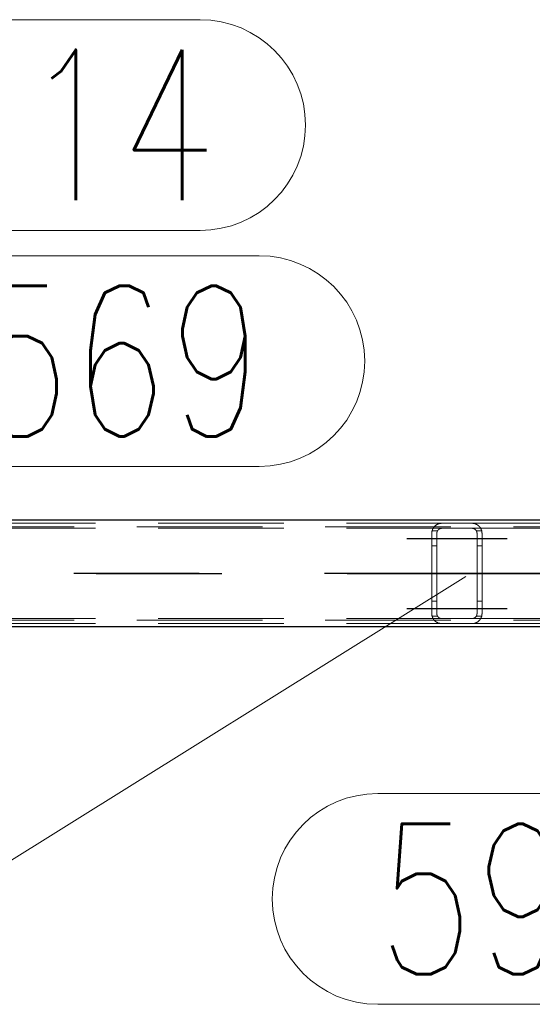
# Model space of a CAD drawing. Header units: millimetres. Extents: x -851 to 2, y 9346 to 10016.
# Tile 138 of 256: x -623 to -612, y 9567 to 9587. Entities that reach past the tile are written whole.
import ezdxf

# ---------------------------------------------------------------- set-up
doc = ezdxf.new("R2010")
doc.units = ezdxf.units.MM
doc.header["$LTSCALE"] = 10
doc.linetypes.add('HIDDEN', pattern=[0.375, 0.25, -0.125])
doc.linetypes.add('MITTE', pattern=[2, 1.25, -0.25, 0.25, -0.25])
for name, color, linetype, lineweight in [('PS_Hidden', 2, 'HIDDEN', 9), ('PS_Pos', 1, 'Continuous', 15), ('PS_Shape', 161, 'Continuous', 30), ('PS_SOLID', 7, 'Continuous', 30)]:
    doc.layers.add(name, color=color, linetype=linetype, lineweight=lineweight)
doc.layers.add('PS_Mid', color=5, linetype='MITTE')
doc.styles.add('simplex', font='simplex.shx', dxfattribs={"width": 0.75})

# ---------------------------------------------------------------- blocks, each defined once
blk = doc.blocks.new('*X706')
at = {"layer": 'PS_Hidden', "color": 2, "linetype": 'HIDDEN'}
for p, q in [((-486.492, 9576.72), (-781.692, 9576.72)), ((-623.568, 9576.79), (-614.168, 9576.79)), ((-623.568, 9576.69), (-614.168, 9576.69)), ((-614.357, 9576.656), (-614.356, 9576.661)), ((-614.356, 9576.661), (-614.354, 9576.665)), ((-614.354, 9576.665), (-614.352, 9576.67)), ((-614.352, 9576.67), (-614.35, 9576.674)), ((-614.35, 9576.674), (-614.348, 9576.678)), ((-614.348, 9576.678), (-614.346, 9576.682)), ((-614.346, 9576.682), (-614.344, 9576.686)), ((-614.344, 9576.686), (-614.342, 9576.69)), ((-614.342, 9576.69), (-614.339, 9576.694)), ((-614.339, 9576.694), (-614.337, 9576.698)), ((-614.337, 9576.698), (-614.334, 9576.702)), ((-614.334, 9576.702), (-614.332, 9576.706)), ((-614.332, 9576.706), (-614.329, 9576.709)), ((-614.329, 9576.709), (-614.326, 9576.713)), ((-614.326, 9576.713), (-614.324, 9576.716)), ((-614.324, 9576.716), (-614.321, 9576.72)), ((-614.321, 9576.72), (-614.318, 9576.723)), ((-614.318, 9576.723), (-614.315, 9576.727)), ((-614.315, 9576.727), (-614.312, 9576.73)), ((-614.312, 9576.73), (-614.309, 9576.733)), ((-614.309, 9576.733), (-614.305, 9576.736)), ((-614.305, 9576.736), (-614.302, 9576.739)), ((-614.302, 9576.739), (-614.299, 9576.742)), ((-614.299, 9576.742), (-614.296, 9576.745)), ((-614.296, 9576.745), (-614.292, 9576.747)), ((-614.292, 9576.747), (-614.289, 9576.75)), ((-614.289, 9576.75), (-614.285, 9576.753)), ((-614.285, 9576.753), (-614.281, 9576.756)), ((-614.281, 9576.756), (-614.277, 9576.758)), ((-614.277, 9576.758), (-614.273, 9576.761)), ((-614.273, 9576.761), (-614.268, 9576.763)), ((-614.268, 9576.763), (-614.264, 9576.766)), ((-614.264, 9576.766), (-614.259, 9576.768)), ((-614.259, 9576.768), (-614.255, 9576.771)), ((-614.255, 9576.771), (-614.25, 9576.773)), ((-614.25, 9576.773), (-614.245, 9576.775)), ((-614.245, 9576.775), (-614.24, 9576.777)), ((-614.243, 9576.657), (-614.244, 9576.655)), ((-614.241, 9576.659), (-614.243, 9576.657)), ((-614.24, 9576.661), (-614.241, 9576.659)), ((-614.24, 9576.777), (-614.234, 9576.779)), ((-614.238, 9576.662), (-614.24, 9576.661)), ((-614.236, 9576.664), (-614.238, 9576.662)), ((-614.234, 9576.665), (-614.236, 9576.664)), ((-614.234, 9576.779), (-614.229, 9576.781)), ((-614.233, 9576.667), (-614.234, 9576.665)), ((-614.231, 9576.668), (-614.233, 9576.667)), ((-614.229, 9576.67), (-614.231, 9576.668)), ((-614.229, 9576.781), (-614.223, 9576.783)), ((-614.227, 9576.671), (-614.229, 9576.67)), ((-614.225, 9576.673), (-614.227, 9576.671)), ((-614.223, 9576.674), (-614.225, 9576.673)), ((-614.223, 9576.783), (-614.218, 9576.784)), ((-614.22, 9576.676), (-614.223, 9576.674)), ((-614.218, 9576.677), (-614.22, 9576.676)), ((-614.218, 9576.784), (-614.211, 9576.786)), ((-614.216, 9576.678), (-614.218, 9576.677)), ((-614.213, 9576.68), (-614.216, 9576.678)), ((-614.211, 9576.681), (-614.213, 9576.68)), ((-614.211, 9576.786), (-614.205, 9576.787)), ((-614.208, 9576.682), (-614.211, 9576.681)), ((-614.205, 9576.683), (-614.208, 9576.682)), ((-614.205, 9576.787), (-614.198, 9576.788)), ((-614.203, 9576.684), (-614.205, 9576.683)), ((-614.2, 9576.685), (-614.203, 9576.684)), ((-614.197, 9576.686), (-614.2, 9576.685)), ((-614.198, 9576.788), (-614.191, 9576.789)), ((-614.194, 9576.687), (-614.197, 9576.686)), ((-614.191, 9576.688), (-614.194, 9576.687)), ((-614.191, 9576.789), (-614.183, 9576.79)), ((-614.188, 9576.688), (-614.191, 9576.688)), ((-614.185, 9576.689), (-614.188, 9576.688)), ((-614.182, 9576.689), (-614.185, 9576.689)), ((-614.183, 9576.79), (-614.176, 9576.79)), ((-614.178, 9576.69), (-614.182, 9576.689)), ((-614.175, 9576.69), (-614.178, 9576.69)), ((-614.176, 9576.79), (-614.168, 9576.79)), ((-614.172, 9576.69), (-614.175, 9576.69)), ((-614.168, 9576.69), (-614.172, 9576.69)), ((-614.168, 9576.79), (-613.568, 9576.79)), ((-613.568, 9576.69), (-614.168, 9576.69)), ((-613.568, 9576.79), (-604.168, 9576.79)), ((-613.568, 9576.79), (-613.561, 9576.79)), ((-613.568, 9576.69), (-604.168, 9576.69)), ((-613.565, 9576.69), (-613.568, 9576.69)), ((-613.562, 9576.69), (-613.565, 9576.69)), ((-613.559, 9576.69), (-613.562, 9576.69)), ((-613.561, 9576.79), (-613.554, 9576.79)), ((-613.555, 9576.689), (-613.559, 9576.69)), ((-613.552, 9576.689), (-613.555, 9576.689)), ((-613.554, 9576.79), (-613.547, 9576.789)), ((-613.549, 9576.688), (-613.552, 9576.689)), ((-613.545, 9576.688), (-613.549, 9576.688)), ((-613.547, 9576.789), (-613.54, 9576.788)), ((-613.542, 9576.687), (-613.545, 9576.688)), ((-613.539, 9576.686), (-613.542, 9576.687)), ((-613.54, 9576.788), (-613.533, 9576.787)), ((-613.536, 9576.685), (-613.539, 9576.686)), ((-613.533, 9576.684), (-613.536, 9576.685)), ((-613.533, 9576.787), (-613.526, 9576.786)), ((-613.531, 9576.683), (-613.533, 9576.684)), ((-613.528, 9576.682), (-613.531, 9576.683)), ((-613.525, 9576.681), (-613.528, 9576.682)), ((-613.526, 9576.786), (-613.519, 9576.784)), ((-613.523, 9576.679), (-613.525, 9576.681)), ((-613.52, 9576.678), (-613.523, 9576.679)), ((-613.518, 9576.677), (-613.52, 9576.678)), ((-613.519, 9576.784), (-613.513, 9576.783)), ((-613.515, 9576.675), (-613.518, 9576.677)), ((-613.513, 9576.674), (-613.515, 9576.675)), ((-613.513, 9576.783), (-613.507, 9576.781)), ((-613.511, 9576.672), (-613.513, 9576.674)), ((-613.509, 9576.67), (-613.511, 9576.672)), ((-613.507, 9576.669), (-613.509, 9576.67)), ((-613.507, 9576.781), (-613.502, 9576.779)), ((-613.505, 9576.667), (-613.507, 9576.669)), ((-613.503, 9576.666), (-613.505, 9576.667)), ((-613.501, 9576.664), (-613.503, 9576.666)), ((-613.502, 9576.779), (-613.497, 9576.777)), ((-613.499, 9576.662), (-613.501, 9576.664)), ((-613.497, 9576.661), (-613.499, 9576.662)), ((-613.497, 9576.777), (-613.492, 9576.775)), ((-613.496, 9576.659), (-613.497, 9576.661)), ((-613.494, 9576.657), (-613.496, 9576.659)), ((-613.493, 9576.656), (-613.494, 9576.657)), ((-613.492, 9576.775), (-613.487, 9576.773)), ((-613.487, 9576.773), (-613.482, 9576.771)), ((-613.482, 9576.771), (-613.477, 9576.768)), ((-613.477, 9576.768), (-613.472, 9576.766)), ((-613.472, 9576.766), (-613.468, 9576.763)), ((-613.468, 9576.763), (-613.463, 9576.76)), ((-613.463, 9576.76), (-613.459, 9576.758)), ((-613.459, 9576.758), (-613.455, 9576.755)), ((-613.455, 9576.755), (-613.451, 9576.752)), ((-613.451, 9576.752), (-613.447, 9576.749)), ((-613.447, 9576.749), (-613.443, 9576.746)), ((-613.443, 9576.746), (-613.439, 9576.743)), ((-613.439, 9576.743), (-613.436, 9576.74)), ((-613.436, 9576.74), (-613.432, 9576.737)), ((-613.432, 9576.737), (-613.429, 9576.734)), ((-613.429, 9576.734), (-613.426, 9576.731)), ((-613.426, 9576.731), (-613.423, 9576.728)), ((-613.423, 9576.728), (-613.42, 9576.725)), ((-613.42, 9576.725), (-613.417, 9576.721)), ((-613.417, 9576.721), (-613.414, 9576.718)), ((-613.414, 9576.718), (-613.412, 9576.715)), ((-613.412, 9576.715), (-613.409, 9576.711)), ((-613.409, 9576.711), (-613.406, 9576.707)), ((-613.406, 9576.707), (-613.404, 9576.704)), ((-613.404, 9576.704), (-613.401, 9576.7)), ((-613.401, 9576.7), (-613.399, 9576.696)), ((-613.399, 9576.696), (-613.396, 9576.692)), ((-613.396, 9576.692), (-613.394, 9576.688)), ((-613.394, 9576.688), (-613.392, 9576.684)), ((-613.392, 9576.684), (-613.39, 9576.68)), ((-613.39, 9576.68), (-613.388, 9576.676)), ((-613.388, 9576.676), (-613.386, 9576.672)), ((-613.386, 9576.672), (-613.384, 9576.668)), ((-613.384, 9576.668), (-613.382, 9576.663)), ((-613.382, 9576.663), (-613.381, 9576.659)), ((-613.381, 9576.659), (-613.379, 9576.655)), ((-614.368, 9576.605), (-614.367, 9576.61)), ((-614.368, 9576.6), (-614.368, 9576.605)), ((-614.368, 9576.595), (-614.368, 9576.6)), ((-614.368, 9576.59), (-614.368, 9576.595)), ((-614.368, 9574.99), (-614.368, 9576.59)), ((-614.367, 9576.615), (-614.366, 9576.619)), ((-614.367, 9576.61), (-614.367, 9576.615)), ((-614.366, 9576.619), (-614.365, 9576.624)), ((-614.365, 9576.629), (-614.364, 9576.634)), ((-614.365, 9576.624), (-614.365, 9576.629)), ((-614.364, 9576.634), (-614.363, 9576.638)), ((-614.363, 9576.638), (-614.361, 9576.643)), ((-614.255, 9576.64), (-614.362, 9576.64)), ((-614.361, 9576.643), (-614.36, 9576.647)), ((-614.36, 9576.647), (-614.359, 9576.652)), ((-614.359, 9576.652), (-614.357, 9576.656)), ((-614.267, 9576.604), (-614.268, 9576.601)), ((-614.268, 9576.601), (-614.268, 9576.599)), ((-614.268, 9576.599), (-614.268, 9576.597)), ((-614.268, 9576.597), (-614.268, 9576.595)), ((-614.268, 9576.595), (-614.268, 9576.593)), ((-614.268, 9576.593), (-614.268, 9576.59)), ((-614.268, 9576.59), (-614.268, 9574.99)), ((-614.268, 9576.59), (-614.268, 9576.59)), ((-614.266, 9576.61), (-614.267, 9576.608)), ((-614.267, 9576.608), (-614.267, 9576.606)), ((-614.267, 9576.606), (-614.267, 9576.604)), ((-614.265, 9576.615), (-614.266, 9576.613)), ((-614.266, 9576.613), (-614.266, 9576.61)), ((-614.264, 9576.619), (-614.265, 9576.617)), ((-614.265, 9576.617), (-614.265, 9576.615)), ((-614.263, 9576.621), (-614.264, 9576.619)), ((-614.262, 9576.626), (-614.263, 9576.624)), ((-614.263, 9576.624), (-614.263, 9576.621)), ((-614.261, 9576.628), (-614.262, 9576.626)), ((-614.26, 9576.63), (-614.261, 9576.628)), ((-614.259, 9576.632), (-614.26, 9576.63)), ((-614.258, 9576.634), (-614.259, 9576.632)), ((-614.257, 9576.636), (-614.258, 9576.634)), ((-614.256, 9576.638), (-614.257, 9576.636)), ((-614.255, 9576.64), (-614.256, 9576.638)), ((-614.254, 9576.642), (-614.255, 9576.64)), ((-614.253, 9576.644), (-614.254, 9576.642)), ((-614.251, 9576.646), (-614.253, 9576.644)), ((-614.25, 9576.648), (-614.251, 9576.646)), ((-614.249, 9576.65), (-614.25, 9576.648)), ((-614.247, 9576.652), (-614.249, 9576.65)), ((-614.246, 9576.654), (-614.247, 9576.652)), ((-614.244, 9576.655), (-614.246, 9576.654)), ((-613.491, 9576.654), (-613.493, 9576.656)), ((-613.49, 9576.652), (-613.491, 9576.654)), ((-613.488, 9576.65), (-613.49, 9576.652)), ((-613.487, 9576.648), (-613.488, 9576.65)), ((-613.486, 9576.647), (-613.487, 9576.648)), ((-613.484, 9576.645), (-613.486, 9576.647)), ((-613.483, 9576.643), (-613.484, 9576.645)), ((-613.482, 9576.641), (-613.483, 9576.643)), ((-613.481, 9576.639), (-613.482, 9576.641)), ((-613.375, 9576.64), (-613.482, 9576.64)), ((-613.48, 9576.637), (-613.481, 9576.639)), ((-613.479, 9576.635), (-613.48, 9576.637)), ((-613.478, 9576.633), (-613.479, 9576.635)), ((-613.477, 9576.631), (-613.478, 9576.633)), ((-613.476, 9576.629), (-613.477, 9576.631)), ((-613.475, 9576.627), (-613.476, 9576.629)), ((-613.474, 9576.624), (-613.475, 9576.627)), ((-613.474, 9576.622), (-613.474, 9576.624)), ((-613.473, 9576.62), (-613.474, 9576.622)), ((-613.472, 9576.618), (-613.473, 9576.62)), ((-613.472, 9576.616), (-613.472, 9576.618)), ((-613.471, 9576.614), (-613.472, 9576.616)), ((-613.471, 9576.612), (-613.471, 9576.614)), ((-613.47, 9576.61), (-613.471, 9576.612)), ((-613.47, 9576.607), (-613.47, 9576.61)), ((-613.47, 9576.605), (-613.47, 9576.607)), ((-613.469, 9576.603), (-613.47, 9576.605)), ((-613.469, 9576.601), (-613.469, 9576.603)), ((-613.469, 9576.599), (-613.469, 9576.601)), ((-613.469, 9576.597), (-613.469, 9576.599)), ((-613.468, 9576.595), (-613.469, 9576.597)), ((-613.468, 9576.592), (-613.468, 9576.595)), ((-613.468, 9576.59), (-613.468, 9576.592)), ((-613.468, 9574.99), (-613.468, 9576.59)), ((-613.379, 9576.655), (-613.378, 9576.65)), ((-613.378, 9576.65), (-613.376, 9576.646)), ((-613.376, 9576.646), (-613.375, 9576.641)), ((-613.375, 9576.641), (-613.374, 9576.637)), ((-613.374, 9576.637), (-613.373, 9576.632)), ((-613.373, 9576.632), (-613.372, 9576.628)), ((-613.372, 9576.628), (-613.371, 9576.623)), ((-613.371, 9576.623), (-613.37, 9576.618)), ((-613.37, 9576.618), (-613.37, 9576.614)), ((-613.37, 9576.614), (-613.369, 9576.609)), ((-613.369, 9576.609), (-613.369, 9576.604)), ((-613.369, 9576.604), (-613.369, 9576.6)), ((-613.369, 9576.6), (-613.368, 9576.595)), ((-613.368, 9576.595), (-613.368, 9576.59)), ((-613.368, 9576.59), (-613.368, 9574.99)), ((-613.368, 9576.59), (-613.368, 9576.59)), ((-614.268, 9576.34), (-614.368, 9576.34)), ((-613.368, 9576.34), (-613.468, 9576.34)), ((-614.268, 9575.24), (-614.368, 9575.24)), ((-613.368, 9575.24), (-613.468, 9575.24)), ((-614.368, 9574.985), (-614.368, 9574.99)), ((-614.368, 9574.981), (-614.368, 9574.985)), ((-614.368, 9574.976), (-614.368, 9574.981)), ((-614.367, 9574.971), (-614.368, 9574.976)), ((-614.367, 9574.966), (-614.367, 9574.971)), ((-614.366, 9574.961), (-614.367, 9574.966)), ((-614.365, 9574.957), (-614.366, 9574.961)), ((-614.365, 9574.952), (-614.365, 9574.957)), ((-614.364, 9574.947), (-614.365, 9574.952)), ((-614.363, 9574.943), (-614.364, 9574.947)), ((-614.361, 9574.938), (-614.363, 9574.943)), ((-614.255, 9574.94), (-614.362, 9574.94)), ((-614.36, 9574.933), (-614.361, 9574.938)), ((-614.359, 9574.929), (-614.36, 9574.933)), ((-614.357, 9574.924), (-614.359, 9574.929)), ((-614.356, 9574.92), (-614.357, 9574.924)), ((-614.354, 9574.916), (-614.356, 9574.92)), ((-614.352, 9574.911), (-614.354, 9574.916)), ((-614.35, 9574.907), (-614.352, 9574.911)), ((-614.348, 9574.903), (-614.35, 9574.907)), ((-614.346, 9574.899), (-614.348, 9574.903)), ((-614.344, 9574.895), (-614.346, 9574.899)), ((-614.342, 9574.89), (-614.344, 9574.895)), ((-614.268, 9574.99), (-614.268, 9574.988)), ((-614.268, 9574.988), (-614.268, 9574.986)), ((-614.268, 9574.986), (-614.268, 9574.984)), ((-614.268, 9574.984), (-614.268, 9574.981)), ((-614.268, 9574.981), (-614.268, 9574.979)), ((-614.268, 9574.979), (-614.267, 9574.977)), ((-614.267, 9574.977), (-614.267, 9574.975)), ((-614.267, 9574.975), (-614.267, 9574.973)), ((-614.267, 9574.973), (-614.266, 9574.97)), ((-614.266, 9574.97), (-614.266, 9574.968)), ((-614.266, 9574.968), (-614.265, 9574.966)), ((-614.265, 9574.966), (-614.265, 9574.964)), ((-614.265, 9574.964), (-614.264, 9574.962)), ((-614.264, 9574.962), (-614.263, 9574.959)), ((-614.263, 9574.959), (-614.263, 9574.957)), ((-614.263, 9574.957), (-614.262, 9574.955)), ((-614.262, 9574.955), (-614.261, 9574.953)), ((-614.261, 9574.953), (-614.26, 9574.951)), ((-614.26, 9574.951), (-614.259, 9574.949)), ((-614.259, 9574.949), (-614.258, 9574.947)), ((-614.258, 9574.947), (-614.257, 9574.945)), ((-614.257, 9574.945), (-614.256, 9574.942)), ((-614.256, 9574.942), (-614.255, 9574.94)), ((-614.255, 9574.94), (-614.254, 9574.938)), ((-614.254, 9574.938), (-614.253, 9574.937)), ((-614.253, 9574.937), (-614.251, 9574.935)), ((-614.251, 9574.935), (-614.25, 9574.933)), ((-614.25, 9574.933), (-614.249, 9574.931)), ((-614.249, 9574.931), (-614.247, 9574.929)), ((-614.247, 9574.929), (-614.246, 9574.927)), ((-614.246, 9574.927), (-614.244, 9574.925)), ((-614.244, 9574.925), (-614.243, 9574.924)), ((-614.243, 9574.924), (-614.241, 9574.922)), ((-614.241, 9574.922), (-614.24, 9574.92)), ((-614.24, 9574.92), (-614.238, 9574.918)), ((-614.238, 9574.918), (-614.236, 9574.917)), ((-614.236, 9574.917), (-614.234, 9574.915)), ((-614.234, 9574.915), (-614.233, 9574.914)), ((-614.233, 9574.914), (-614.231, 9574.912)), ((-614.231, 9574.912), (-614.229, 9574.911)), ((-614.229, 9574.911), (-614.227, 9574.909)), ((-614.227, 9574.909), (-614.225, 9574.908)), ((-614.225, 9574.908), (-614.223, 9574.906)), ((-614.223, 9574.906), (-614.22, 9574.905)), ((-614.22, 9574.905), (-614.218, 9574.904)), ((-614.218, 9574.904), (-614.216, 9574.902)), ((-614.216, 9574.902), (-614.213, 9574.901)), ((-614.213, 9574.901), (-614.211, 9574.9)), ((-614.211, 9574.9), (-614.208, 9574.899)), ((-614.208, 9574.899), (-614.205, 9574.897)), ((-614.205, 9574.897), (-614.203, 9574.896)), ((-614.203, 9574.896), (-614.2, 9574.895)), ((-614.2, 9574.895), (-614.197, 9574.895)), ((-614.197, 9574.895), (-614.194, 9574.894)), ((-614.194, 9574.894), (-614.191, 9574.893)), ((-614.191, 9574.893), (-614.188, 9574.892)), ((-614.188, 9574.892), (-614.185, 9574.892)), ((-614.185, 9574.892), (-614.182, 9574.891)), ((-614.182, 9574.891), (-614.178, 9574.891)), ((-614.178, 9574.891), (-614.175, 9574.891)), ((-613.562, 9574.891), (-613.559, 9574.891)), ((-613.559, 9574.891), (-613.555, 9574.891)), ((-613.555, 9574.891), (-613.552, 9574.892)), ((-613.552, 9574.892), (-613.549, 9574.892)), ((-613.549, 9574.892), (-613.545, 9574.893)), ((-613.545, 9574.893), (-613.542, 9574.894)), ((-613.542, 9574.894), (-613.539, 9574.895)), ((-613.539, 9574.895), (-613.536, 9574.896)), ((-613.536, 9574.896), (-613.533, 9574.897)), ((-613.533, 9574.897), (-613.531, 9574.898)), ((-613.531, 9574.898), (-613.528, 9574.899)), ((-613.528, 9574.899), (-613.525, 9574.9)), ((-613.525, 9574.9), (-613.523, 9574.901)), ((-613.523, 9574.901), (-613.52, 9574.903)), ((-613.52, 9574.903), (-613.518, 9574.904)), ((-613.518, 9574.904), (-613.515, 9574.906)), ((-613.515, 9574.906), (-613.513, 9574.907)), ((-613.513, 9574.907), (-613.511, 9574.909)), ((-613.511, 9574.909), (-613.509, 9574.91)), ((-613.509, 9574.91), (-613.507, 9574.912)), ((-613.507, 9574.912), (-613.505, 9574.913)), ((-613.505, 9574.913), (-613.503, 9574.915)), ((-613.503, 9574.915), (-613.501, 9574.917)), ((-613.501, 9574.917), (-613.499, 9574.918)), ((-613.499, 9574.918), (-613.497, 9574.92)), ((-613.497, 9574.92), (-613.496, 9574.922)), ((-613.496, 9574.922), (-613.494, 9574.923)), ((-613.494, 9574.923), (-613.493, 9574.925)), ((-613.493, 9574.925), (-613.491, 9574.927)), ((-613.491, 9574.927), (-613.49, 9574.929)), ((-613.49, 9574.929), (-613.488, 9574.93)), ((-613.488, 9574.93), (-613.487, 9574.932)), ((-613.487, 9574.932), (-613.486, 9574.934)), ((-613.486, 9574.934), (-613.484, 9574.936)), ((-613.484, 9574.936), (-613.483, 9574.938)), ((-613.483, 9574.938), (-613.482, 9574.94)), ((-613.482, 9574.94), (-613.481, 9574.942)), ((-613.375, 9574.94), (-613.482, 9574.94)), ((-613.481, 9574.942), (-613.48, 9574.944)), ((-613.48, 9574.944), (-613.479, 9574.946)), ((-613.479, 9574.946), (-613.478, 9574.948)), ((-613.478, 9574.948), (-613.477, 9574.95)), ((-613.477, 9574.95), (-613.476, 9574.952)), ((-613.476, 9574.952), (-613.475, 9574.954)), ((-613.475, 9574.954), (-613.474, 9574.956)), ((-613.474, 9574.958), (-613.473, 9574.96)), ((-613.474, 9574.956), (-613.474, 9574.958)), ((-613.473, 9574.96), (-613.472, 9574.963)), ((-613.472, 9574.965), (-613.471, 9574.967)), ((-613.472, 9574.963), (-613.472, 9574.965)), ((-613.471, 9574.969), (-613.47, 9574.971)), ((-613.471, 9574.967), (-613.471, 9574.969)), ((-613.47, 9574.975), (-613.469, 9574.978)), ((-613.47, 9574.973), (-613.47, 9574.975)), ((-613.47, 9574.971), (-613.47, 9574.973)), ((-613.469, 9574.984), (-613.468, 9574.986)), ((-613.469, 9574.982), (-613.469, 9574.984)), ((-613.469, 9574.98), (-613.469, 9574.982)), ((-613.469, 9574.978), (-613.469, 9574.98)), ((-613.468, 9574.988), (-613.468, 9574.99)), ((-613.468, 9574.99), (-613.468, 9574.99)), ((-613.468, 9574.986), (-613.468, 9574.988)), ((-613.394, 9574.892), (-613.396, 9574.888)), ((-613.392, 9574.896), (-613.394, 9574.892)), ((-613.39, 9574.9), (-613.392, 9574.896)), ((-613.388, 9574.905), (-613.39, 9574.9)), ((-613.386, 9574.909), (-613.388, 9574.905)), ((-613.384, 9574.913), (-613.386, 9574.909)), ((-613.382, 9574.917), (-613.384, 9574.913)), ((-613.381, 9574.922), (-613.382, 9574.917)), ((-613.379, 9574.926), (-613.381, 9574.922)), ((-613.378, 9574.93), (-613.379, 9574.926)), ((-613.376, 9574.935), (-613.378, 9574.93)), ((-613.375, 9574.939), (-613.376, 9574.935)), ((-613.374, 9574.944), (-613.375, 9574.939)), ((-613.373, 9574.949), (-613.374, 9574.944)), ((-613.372, 9574.953), (-613.373, 9574.949)), ((-613.371, 9574.958), (-613.372, 9574.953)), ((-613.37, 9574.962), (-613.371, 9574.958)), ((-613.369, 9574.972), (-613.37, 9574.967)), ((-613.37, 9574.967), (-613.37, 9574.962)), ((-613.368, 9574.986), (-613.369, 9574.981)), ((-613.369, 9574.981), (-613.369, 9574.976)), ((-613.369, 9574.976), (-613.369, 9574.972)), ((-613.368, 9574.99), (-613.368, 9574.986)), ((-486.492, 9574.86), (-781.692, 9574.86)), ((-623.568, 9574.89), (-614.168, 9574.89)), ((-623.568, 9574.79), (-614.168, 9574.79)), ((-614.339, 9574.887), (-614.342, 9574.89)), ((-614.337, 9574.883), (-614.339, 9574.887)), ((-614.334, 9574.879), (-614.337, 9574.883)), ((-614.332, 9574.875), (-614.334, 9574.879)), ((-614.329, 9574.871), (-614.332, 9574.875)), ((-614.326, 9574.868), (-614.329, 9574.871)), ((-614.324, 9574.864), (-614.326, 9574.868)), ((-614.321, 9574.861), (-614.324, 9574.864)), ((-614.318, 9574.858), (-614.321, 9574.861)), ((-614.315, 9574.854), (-614.318, 9574.858)), ((-614.312, 9574.851), (-614.315, 9574.854)), ((-614.309, 9574.848), (-614.312, 9574.851)), ((-614.305, 9574.845), (-614.309, 9574.848)), ((-614.302, 9574.842), (-614.305, 9574.845)), ((-614.299, 9574.839), (-614.302, 9574.842)), ((-614.296, 9574.836), (-614.299, 9574.839)), ((-614.292, 9574.833), (-614.296, 9574.836)), ((-614.289, 9574.831), (-614.292, 9574.833)), ((-614.285, 9574.828), (-614.289, 9574.831)), ((-614.281, 9574.825), (-614.285, 9574.828)), ((-614.277, 9574.822), (-614.281, 9574.825)), ((-614.273, 9574.82), (-614.277, 9574.822)), ((-614.268, 9574.817), (-614.273, 9574.82)), ((-614.264, 9574.815), (-614.268, 9574.817)), ((-614.259, 9574.812), (-614.264, 9574.815)), ((-614.255, 9574.81), (-614.259, 9574.812)), ((-614.25, 9574.808), (-614.255, 9574.81)), ((-614.245, 9574.806), (-614.25, 9574.808)), ((-614.24, 9574.803), (-614.245, 9574.806)), ((-614.234, 9574.802), (-614.24, 9574.803)), ((-614.229, 9574.8), (-614.234, 9574.802)), ((-614.223, 9574.798), (-614.229, 9574.8)), ((-614.218, 9574.797), (-614.223, 9574.798)), ((-614.211, 9574.795), (-614.218, 9574.797)), ((-614.205, 9574.794), (-614.211, 9574.795)), ((-614.198, 9574.793), (-614.205, 9574.794)), ((-614.191, 9574.792), (-614.198, 9574.793)), ((-614.183, 9574.791), (-614.191, 9574.792)), ((-614.176, 9574.791), (-614.183, 9574.791)), ((-614.168, 9574.79), (-614.176, 9574.791)), ((-614.175, 9574.891), (-614.172, 9574.89)), ((-614.172, 9574.89), (-614.168, 9574.89)), ((-614.168, 9574.89), (-613.568, 9574.89)), ((-613.568, 9574.79), (-614.168, 9574.79)), ((-613.568, 9574.89), (-604.168, 9574.89)), ((-613.568, 9574.89), (-613.565, 9574.89)), ((-613.561, 9574.791), (-613.568, 9574.79)), ((-613.568, 9574.79), (-604.168, 9574.79)), ((-613.568, 9574.79), (-613.568, 9574.79)), ((-613.565, 9574.89), (-613.562, 9574.891)), ((-613.554, 9574.791), (-613.561, 9574.791)), ((-613.547, 9574.792), (-613.554, 9574.791)), ((-613.54, 9574.792), (-613.547, 9574.792)), ((-613.533, 9574.794), (-613.54, 9574.792)), ((-613.526, 9574.795), (-613.533, 9574.794)), ((-613.519, 9574.796), (-613.526, 9574.795)), ((-613.513, 9574.798), (-613.519, 9574.796)), ((-613.507, 9574.8), (-613.513, 9574.798)), ((-613.502, 9574.802), (-613.507, 9574.8)), ((-613.497, 9574.804), (-613.502, 9574.802)), ((-613.492, 9574.806), (-613.497, 9574.804)), ((-613.487, 9574.808), (-613.492, 9574.806)), ((-613.482, 9574.81), (-613.487, 9574.808)), ((-613.477, 9574.813), (-613.482, 9574.81)), ((-613.472, 9574.815), (-613.477, 9574.813)), ((-613.468, 9574.818), (-613.472, 9574.815)), ((-613.463, 9574.82), (-613.468, 9574.818)), ((-613.459, 9574.823), (-613.463, 9574.82)), ((-613.455, 9574.826), (-613.459, 9574.823)), ((-613.451, 9574.829), (-613.455, 9574.826)), ((-613.447, 9574.832), (-613.451, 9574.829)), ((-613.443, 9574.835), (-613.447, 9574.832)), ((-613.439, 9574.838), (-613.443, 9574.835)), ((-613.436, 9574.841), (-613.439, 9574.838)), ((-613.432, 9574.844), (-613.436, 9574.841)), ((-613.429, 9574.847), (-613.432, 9574.844)), ((-613.426, 9574.85), (-613.429, 9574.847)), ((-613.423, 9574.853), (-613.426, 9574.85)), ((-613.42, 9574.856), (-613.423, 9574.853)), ((-613.417, 9574.859), (-613.42, 9574.856)), ((-613.414, 9574.863), (-613.417, 9574.859)), ((-613.412, 9574.866), (-613.414, 9574.863)), ((-613.409, 9574.87), (-613.412, 9574.866)), ((-613.406, 9574.873), (-613.409, 9574.87)), ((-613.404, 9574.877), (-613.406, 9574.873)), ((-613.401, 9574.881), (-613.404, 9574.877)), ((-613.399, 9574.885), (-613.401, 9574.881)), ((-613.396, 9574.888), (-613.399, 9574.885))]:
    blk.add_line(p, q, dxfattribs=at)
at = {"layer": 'PS_Mid', "color": 5, "linetype": 'MITTE'}
for p, q in [((-614.868, 9576.49), (-613.768, 9576.49)), ((-614.868, 9576.49), (-613.768, 9576.49)), ((-613.968, 9576.49), (-612.868, 9576.49)), ((-613.968, 9576.49), (-612.868, 9576.49)), ((-484.003, 9575.79), (-784.181, 9575.79)), ((-636.052, 9575.79), (-581.684, 9575.79)), ((-613.868, 9575.79), (-613.868, 9575.79)), ((-614.868, 9575.09), (-613.768, 9575.09)), ((-614.868, 9575.09), (-613.768, 9575.09)), ((-613.968, 9575.09), (-612.868, 9575.09)), ((-613.968, 9575.09), (-612.868, 9575.09))]:
    blk.add_line(p, q, dxfattribs=at)
at = {"layer": 'PS_SOLID', "color": 7, "linetype": 'Continuous'}
for p, q in [((-486.492, 9576.85), (-781.692, 9576.85)), ((-486.492, 9574.73), (-781.692, 9574.73))]:
    blk.add_line(p, q, dxfattribs=at)
blk = doc.blocks.new('*X748')
at = {"color": 1}
for p, q in [((-623.484, 9582.123), (-617.806, 9582.123)), ((-633.868, 9575.79), (-630.584, 9580.023)), ((-630.584, 9580.023), (-625.584, 9580.023)), ((-623.484, 9577.923), (-617.806, 9577.923))]:
    blk.add_line(p, q, dxfattribs=at)
for centre, start, end in [((-623.484, 9580.023), 90, 270), ((-617.806, 9580.023), 270, 90)]:
    blk.add_arc(centre, 2.1, start, end, dxfattribs=at)
at = {"color": 30, "style": 'simplex', "width": 0.75}
blk.add_text('569', height=3, dxfattribs=at).set_placement((-623.484, 9578.523))
blk = doc.blocks.new('*X749')
at = {"color": 1}
for p, q in [((-624.45, 9586.827), (-618.985, 9586.827)), ((-633.868, 9576.998), (-631.55, 9584.727)), ((-631.55, 9584.727), (-626.55, 9584.727)), ((-624.45, 9582.627), (-618.985, 9582.627))]:
    blk.add_line(p, q, dxfattribs=at)
for centre, start, end in [((-624.45, 9584.727), 90, 270), ((-618.985, 9584.727), 270, 90)]:
    blk.add_arc(centre, 2.1, start, end, dxfattribs=at)
at = {"color": 30, "style": 'simplex', "width": 0.75}
blk.add_text('614', height=3, dxfattribs=at).set_placement((-624.45, 9583.227))
blk = doc.blocks.new('*X1353')
at = {"color": 1}
for p, q in [((-603.69, 9575.733), (-602.561, 9569.304)), ((-615.447, 9571.404), (-609.661, 9571.404)), ((-607.561, 9569.304), (-602.561, 9569.304)), ((-615.447, 9567.204), (-609.661, 9567.204))]:
    blk.add_line(p, q, dxfattribs=at)
for centre, start, end in [((-615.447, 9569.304), 90, 270), ((-609.661, 9569.304), 270, 90)]:
    blk.add_arc(centre, 2.1, start, end, dxfattribs=at)
at = {"color": 30, "style": 'simplex', "width": 0.75}
blk.add_text('590', height=3, dxfattribs=at).set_placement((-615.447, 9567.804))
blk = doc.blocks.new('*X1354')
at = {"color": 1}
for p, q in [((-593.69, 9575.733), (-602.561, 9569.304)), ((-615.447, 9571.404), (-609.661, 9571.404)), ((-607.561, 9569.304), (-602.561, 9569.304)), ((-615.447, 9567.204), (-609.661, 9567.204))]:
    blk.add_line(p, q, dxfattribs=at)
for centre, start, end in [((-615.447, 9569.304), 90, 270), ((-609.661, 9569.304), 270, 90)]:
    blk.add_arc(centre, 2.1, start, end, dxfattribs=at)
at = {"color": 30, "style": 'simplex', "width": 0.75}
blk.add_text('590', height=3, dxfattribs=at).set_placement((-615.447, 9567.804))
blk = doc.blocks.new('*X1355')
at = {"color": 1}
for p, q in [((-613.69, 9575.733), (-623.948, 9569.328)), ((-636.833, 9571.428), (-631.048, 9571.428)), ((-628.948, 9569.328), (-623.948, 9569.328)), ((-636.833, 9567.228), (-631.048, 9567.228))]:
    blk.add_line(p, q, dxfattribs=at)
for centre, start, end in [((-636.833, 9569.328), 90, 270), ((-631.048, 9569.328), 270, 90)]:
    blk.add_arc(centre, 2.1, start, end, dxfattribs=at)
at = {"color": 30, "style": 'simplex', "width": 0.75}
blk.add_text('590', height=3, dxfattribs=at).set_placement((-636.833, 9567.828))

msp = doc.modelspace()

# ---------------------------------------------------------------- block references
at = {"layer": 'PS_Pos'}
for name in ['*X749', '*X748', '*X1355', '*X1353', '*X1354']:
    msp.add_blockref(name, (0, 0), dxfattribs=at)
at = {"layer": 'PS_Shape', "color": 31}
msp.add_blockref('*X706', (0, 0), dxfattribs=at)

doc.saveas('drawing.dxf')
